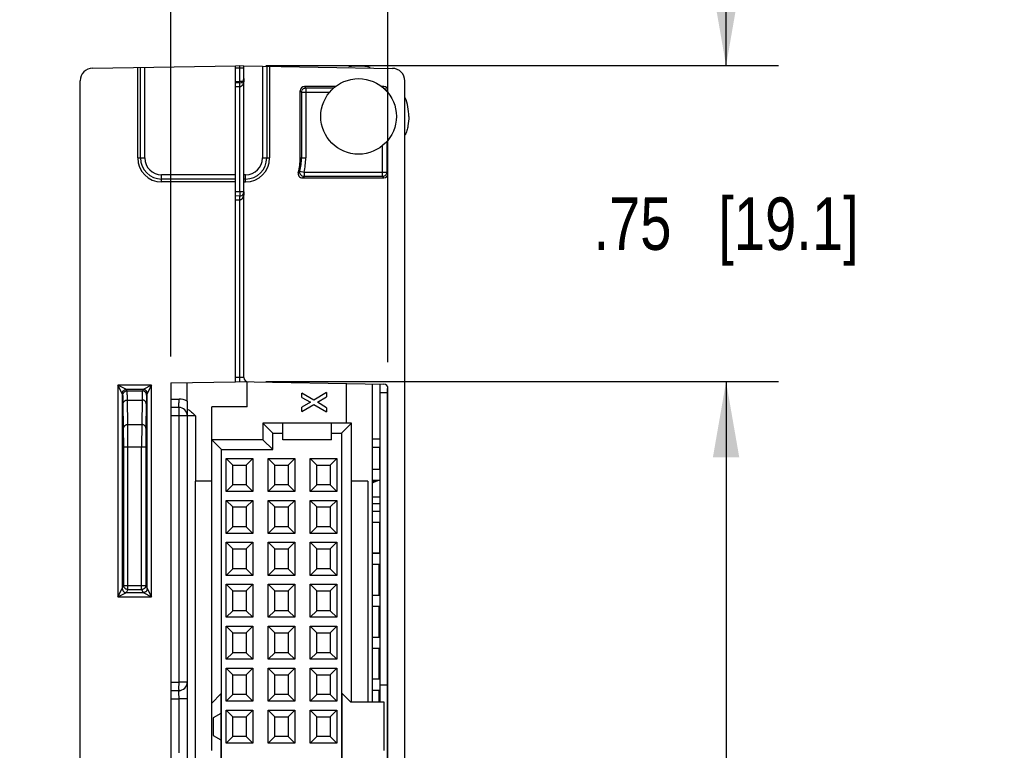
# Model space of a CAD drawing. Header units: inches. Extents: x 0 to 22, y 0 to 17.
# Tile 33 of 34: x 17.3 to 19.7, y 11.5 to 13.2. Entities that reach past the tile are written whole.
import ezdxf

# ---------------------------------------------------------------- set-up
doc = ezdxf.new("R2010")
doc.units = ezdxf.units.IN
doc.header["$LTSCALE"] = 1.21
doc.header["$MEASUREMENT"] = 0
doc.layers.get('0').update_dxf_attribs({"linetype": 'CONTINUOUS'})
for name, color, linetype in [('02___PRT_ALL_AXES', 7, 'CONTINUOUS'), ('06___PRT_ALL_SURFS', 7, 'CONTINUOUS'), ('DIMENSIONS', 7, 'CONTINUOUS')]:
    doc.layers.add(name, color=color, linetype=linetype)
doc.styles.get("Standard").update_dxf_attribs({"font": 'txt', "width": 0.8})
doc.dimstyles.new('DIMSTYLE_3', dxfattribs={"dimtxt": 0.125, "dimasz": 0.18, "dimexe": 0.125, "dimexo": 0.0625, "dimgap": 0.0625, "dimtad": 0, "dimtih": 1, "dimtoh": 1, "dimzin": 4, "dimdsep": 46, "dimtxsty": 'STANDARD', "dimblk": '_FILLED', "dimblk1": '_FILLED', "dimblk2": '_FILLED', "dimcen": 0.09, "dimadec": 0, "dimazin": 0, "dimtp": 0.001, "dimtm": 0.001, "dimtfac": 1, "dimtofl": 0, "dimtmove": 0, "dimatfit": 3, "dimldrblk": '_FILLED', "dimfxl": 1, "dimtolj": 1, "dimtzin": 4, "dimarcsym": 0})

# ---------------------------------------------------------------- blocks, each defined once
blk = doc.blocks.new('_FILLED')
at = {"color": 0, "linetype": 'BYBLOCK'}
blk.add_solid([(0, 0), (-1, 0.174), (-1, -0.174)], dxfattribs=at)
blk = doc.blocks.new('*D19')
at = {"layer": 'DIMENSIONS', "color": 2, "linetype": 'CONTINUOUS'}
for p, q in [((19.0168, 13.1035), (19.0168, 13.4635)), ((17.9213, 13.1035), (19.1418, 13.1035)), ((17.9213, 12.3505), (19.1418, 12.3505)), ((19.0168, 12.3505), (19.0168, 11.9905))]:
    blk.add_line(p, q, dxfattribs=at)
at = {"layer": 'DIMENSIONS', "color": 2, "linetype": 'CONTINUOUS', "xscale": 0.18, "yscale": 0.18, "zscale": 0.18}
for p, rotation in [((19.0168, 13.1035), 270), ((19.0168, 12.3505), 90)]:
    blk.add_blockref('_FILLED', p, dxfattribs=dict(at, rotation=rotation))
at = {"layer": 'DIMENSIONS', "color": 2, "linetype": 'CONTINUOUS', "insert": (19.0168, 12.7895), "char_height": 0.125, "width": 1.025, "attachment_point": 2, "line_spacing_factor": 0.9}
blk.add_mtext('.75{\\Ftxt.shx;\\W1.000000;\\H0.125000; }[19.1]', dxfattribs=at)
blk = doc.blocks.new('*D20')
at = {"layer": 'DIMENSIONS', "color": 2, "linetype": 'CONTINUOUS'}
for p, q in [((17.9213, 12.3505), (19.1418, 12.3505)), ((19.0168, 12.3505), (19.0168, 10.7345)), ((19.0168, 8.8357), (19.0168, 10.4845)), ((17.9313, 8.8357), (19.1418, 8.8357))]:
    blk.add_line(p, q, dxfattribs=at)
at = {"layer": 'DIMENSIONS', "color": 2, "linetype": 'CONTINUOUS', "xscale": 0.18, "yscale": 0.18, "zscale": 0.18}
for p, rotation in [((19.0168, 12.3505), 90), ((19.0168, 8.8357), 270)]:
    blk.add_blockref('_FILLED', p, dxfattribs=dict(at, rotation=rotation))
at = {"layer": 'DIMENSIONS', "color": 2, "linetype": 'CONTINUOUS', "insert": (19.0168, 10.672), "char_height": 0.125, "width": 1.125, "attachment_point": 2, "line_spacing_factor": 0.9}
blk.add_mtext('3.51{\\Ftxt.shx;\\W1.000000;\\H0.125000; }[89.3]', dxfattribs=at)
blk = doc.blocks.new('*D26')
at = {"layer": 'DIMENSIONS', "color": 2, "linetype": 'CONTINUOUS'}
for p, q in [((17.6948, 12.4101), (17.6948, 13.9785)), ((18.2118, 12.397), (18.2118, 13.9785)), ((17.6948, 13.8535), (17.3348, 13.8535)), ((18.2118, 13.8535), (18.5918, 13.8535))]:
    blk.add_line(p, q, dxfattribs=at)
at = {"layer": 'DIMENSIONS', "color": 2, "linetype": 'CONTINUOUS', "xscale": 0.18, "yscale": 0.18, "zscale": 0.18}
blk.add_blockref('_FILLED', (17.6948, 13.8535), dxfattribs=at)
at = {"layer": 'DIMENSIONS', "color": 2, "linetype": 'CONTINUOUS', "xscale": 0.18, "yscale": 0.18, "zscale": 0.18, "rotation": 180}
blk.add_blockref('_FILLED', (18.2118, 13.8535), dxfattribs=at)
at = {"layer": 'DIMENSIONS', "color": 2, "linetype": 'CONTINUOUS', "insert": (18.6543, 13.916), "char_height": 0.125, "width": 1.025, "attachment_point": 1, "line_spacing_factor": 0.9}
blk.add_mtext('.52{\\Ftxt.shx;\\W1.000000;\\H0.125000; }[13.1]', dxfattribs=at)

msp = doc.modelspace()

# ---------------------------------------------------------------- linework, layer by layer
at = {"color": 7, "linetype": 'CONTINUOUS'}
for p, q in [((17.5083, 13.0974), (17.8488, 13.1033)), ((17.6158, 12.8835), (17.6158, 13.0992)), ((17.6227, 12.8835), (17.6227, 13.0994)), ((17.6327, 12.8835), (17.6327, 13.0995)), ((17.8488, 13.1033), (17.8588, 13.1035)), ((17.8488, 12.3503), (17.8488, 13.1033)), ((17.8489, 13.0985), (17.8589, 13.0986)), ((17.8588, 13.0986), (17.8588, 13.1035)), ((17.8588, 13.1035), (17.8688, 13.1033)), ((17.8589, 13.0656), (17.8589, 13.0986)), ((17.8688, 12.3601), (17.8688, 13.1033)), ((17.8688, 13.1033), (18.2223, 13.0971)), ((17.913, 13.1025), (17.913, 12.8835)), ((17.923, 13.1024), (17.923, 12.8835)), ((17.9298, 13.1022), (17.9298, 12.8835)), ((17.4788, 7.1226), (17.4788, 13.0674)), ((17.8488, 13.0655), (17.8589, 13.0656)), ((17.8589, 13.0629), (17.8488, 13.0628)), ((17.8656, 13.0656), (17.8589, 13.0656)), ((17.8589, 13.0529), (17.8589, 13.0629)), ((18.2518, 7.1228), (18.2518, 13.0671)), ((17.8589, 13.0529), (17.8488, 13.0528)), ((17.8589, 12.8029), (17.8589, 13.0529)), ((18.0028, 12.8835), (18.0028, 13.0435)), ((18.0028, 13.0435), (18.006, 13.0404)), ((18.006, 13.0404), (18.0061, 13.0422)), ((18.006, 13.0404), (18.006, 12.8835)), ((18.006, 13.0404), (18.0733, 13.0404)), ((18.0128, 13.0535), (18.016, 13.0504)), ((18.0871, 13.0535), (18.0128, 13.0535)), ((18.0138, 13.0501), (18.0158, 13.0504)), ((18.0158, 13.0504), (18.016, 13.0504)), ((18.016, 13.0504), (18.016, 12.8835)), ((18.016, 13.0504), (18.083, 13.0504)), ((18.2018, 13.0535), (18.1965, 13.0535)), ((18.2018, 13.0535), (18.1995, 13.0512)), ((18.2118, 13.0435), (18.2096, 13.0412)), ((18.2118, 13.0387), (18.2118, 13.0435)), ((18.2087, 12.9228), (18.2087, 12.8494)), ((18.2118, 12.8463), (18.2118, 12.9263)), ((18.1987, 12.8394), (18.1987, 12.9131)), ((17.6158, 12.8835), (17.6327, 12.8835)), ((17.913, 12.8835), (17.9298, 12.8835)), ((18.0028, 12.8835), (18.016, 12.8835)), ((18.0021, 12.8518), (18.0118, 12.8494)), ((18.0118, 12.8494), (18.0118, 12.8394)), ((18.0118, 12.8494), (18.2087, 12.8494)), ((18.2087, 12.8494), (18.2085, 12.8476)), ((18.2118, 12.8463), (18.2087, 12.8494)), ((17.6728, 12.8265), (17.6728, 12.8433)), ((17.8488, 12.8433), (17.6728, 12.8433)), ((17.8488, 12.8333), (17.6728, 12.8333)), ((17.8488, 12.8265), (17.6728, 12.8265)), ((17.8728, 12.8433), (17.8688, 12.8433)), ((17.8728, 12.8333), (17.8688, 12.8333)), ((17.8688, 12.8265), (17.8728, 12.8265)), ((17.8728, 12.8265), (17.8728, 12.8433)), ((18.0078, 12.8363), (18.2018, 12.8363)), ((18.1987, 12.8394), (18.0118, 12.8394)), ((18.1989, 12.8394), (18.1987, 12.8394)), ((18.2018, 12.8363), (18.1987, 12.8394)), ((18.2009, 12.8397), (18.1989, 12.8394)), ((17.8589, 12.8029), (17.8488, 12.8028)), ((17.8688, 12.8029), (17.8589, 12.8029)), ((17.8589, 12.8029), (17.8589, 12.7929)), ((17.8589, 12.7929), (17.8488, 12.7928)), ((17.8589, 12.7829), (17.8488, 12.7828)), ((17.8589, 12.7829), (17.8589, 12.7929)), ((17.8589, 12.3605), (17.8589, 12.7829)), ((17.8589, 12.3605), (17.8488, 12.3607)), ((17.8588, 12.3505), (17.8589, 12.3605)), ((17.8688, 12.3601), (17.8589, 12.3605)), ((17.5689, 12.3419), (17.5689, 11.8377)), ((17.6487, 12.3419), (17.5689, 12.3419)), ((17.5789, 12.3219), (17.5689, 12.3419)), ((17.5889, 12.3319), (17.5689, 12.3419)), ((17.5906, 12.3285), (17.5889, 12.3319)), ((17.6287, 12.3319), (17.5889, 12.3319)), ((17.6287, 12.3319), (17.627, 12.3285)), ((17.6487, 12.3419), (17.6287, 12.3319)), ((17.6487, 12.3419), (17.6387, 12.3219)), ((17.6487, 11.8377), (17.6487, 12.3419)), ((17.6948, 12.3476), (17.8488, 12.3503)), ((17.6948, 12.3476), (17.6948, 8.8383)), ((17.7338, 12.3038), (17.7338, 12.3483)), ((17.8488, 12.3507), (18.202, 12.3445)), ((17.8766, 12.2908), (17.8766, 12.3501)), ((18.1128, 12.2515), (18.1128, 12.3461)), ((18.1748, 11.5865), (18.1748, 12.345)), ((18.1928, 11.5865), (18.1928, 12.3447)), ((18.2118, 8.8515), (18.2118, 12.3345)), ((17.5789, 12.3219), (17.5789, 11.8577)), ((17.5806, 12.3185), (17.5789, 12.3219)), ((17.5906, 12.3285), (17.627, 12.3285)), ((17.6387, 12.3219), (17.637, 12.3185)), ((17.6387, 11.8577), (17.6387, 12.3219)), ((17.6948, 12.309), (17.7142, 12.309)), ((18.0066, 12.3131), (18.0066, 12.3232)), ((18.0353, 12.3063), (18.0066, 12.3232)), ((18.0066, 12.3131), (18.027, 12.3013)), ((18.0656, 12.3243), (18.0353, 12.3063)), ((18.0436, 12.3013), (18.0656, 12.3142)), ((18.0656, 12.3243), (18.0656, 12.3142)), ((18.1928, 12.3245), (18.2108, 12.3245)), ((17.5823, 12.2395), (17.5813, 12.2978)), ((17.5923, 12.2484), (17.5913, 12.3067)), ((17.5913, 12.3067), (17.6263, 12.3067)), ((17.6263, 12.3067), (17.6253, 12.2484)), ((17.6363, 12.2978), (17.6353, 12.2395)), ((17.7138, 12.289), (17.6948, 12.289)), ((17.7145, 12.289), (17.7138, 12.289)), ((17.7338, 12.3038), (17.7338, 10.2865)), ((17.792, 12.2121), (17.792, 12.2908)), ((17.8766, 12.2908), (17.792, 12.2908)), ((18.027, 12.3013), (18.0066, 12.2895)), ((18.0066, 12.2794), (18.0353, 12.2963)), ((18.0066, 12.2794), (18.0066, 12.2895)), ((18.0353, 12.2963), (18.0656, 12.2782)), ((18.0656, 12.2883), (18.0436, 12.3013)), ((18.0656, 12.2883), (18.0656, 12.2782)), ((17.7535, 12.269), (17.6948, 12.269)), ((17.7135, 12.269), (17.7135, 11.6343)), ((17.7535, 12.269), (17.7535, 12.1137)), ((17.5826, 12.1949), (17.5823, 12.2395)), ((17.5923, 12.2484), (17.6253, 12.2484)), ((17.5926, 12.1949), (17.5923, 12.2484)), ((17.6253, 12.2484), (17.6251, 12.1949)), ((17.6353, 12.2395), (17.6351, 12.1949)), ((17.914, 12.2515), (17.914, 12.2121)), ((17.914, 12.2515), (17.9376, 12.2278)), ((17.9612, 12.2515), (17.914, 12.2515)), ((17.9612, 12.2121), (17.9612, 12.2515)), ((18.0774, 12.2515), (17.9612, 12.2515)), ((18.0774, 12.2121), (18.0774, 12.2515)), ((18.1246, 12.2515), (18.0774, 12.2515)), ((18.101, 12.2278), (18.1246, 12.2515)), ((18.1246, 11.5865), (18.1246, 12.2515)), ((17.9376, 12.1885), (17.9376, 12.2278)), ((17.9376, 12.2278), (17.9612, 12.2278)), ((18.0774, 12.2278), (18.101, 12.2278)), ((18.101, 12.2278), (18.101, 8.9286)), ((17.5826, 11.865), (17.5826, 12.1949)), ((17.5826, 12.1949), (17.6351, 12.1949)), ((17.5926, 11.855), (17.5926, 12.1949)), ((17.6251, 11.855), (17.6251, 12.1949)), ((17.6351, 12.1949), (17.6351, 11.865)), ((17.792, 11.4719), (17.792, 12.2121)), ((17.792, 12.2121), (17.8156, 12.1885)), ((17.914, 12.2121), (17.792, 12.2121)), ((17.914, 12.2121), (17.9376, 12.1885)), ((18.0774, 12.2121), (17.9612, 12.2121)), ((18.1922, 12.2137), (18.1748, 12.2136)), ((18.192, 12.1937), (18.1748, 12.1936)), ((18.192, 12.1411), (18.192, 12.1937)), ((17.8156, 8.968), (17.8156, 12.1885)), ((17.8156, 12.1885), (17.9376, 12.1885)), ((17.8268, 12.0889), (17.8268, 12.1676)), ((17.8425, 12.1518), (17.8268, 12.1676)), ((17.8268, 12.1676), (17.8898, 12.1676)), ((17.8425, 12.1046), (17.8425, 12.1518)), ((17.8425, 12.1518), (17.874, 12.1518)), ((17.874, 12.1518), (17.8898, 12.1676)), ((17.874, 12.1518), (17.874, 12.1046)), ((17.8898, 12.1676), (17.8898, 12.0889)), ((17.9268, 12.0889), (17.9268, 12.1676)), ((17.9425, 12.1518), (17.9268, 12.1676)), ((17.9268, 12.1676), (17.9898, 12.1676)), ((17.9425, 12.1046), (17.9425, 12.1518)), ((17.9425, 12.1518), (17.974, 12.1518)), ((17.974, 12.1518), (17.9898, 12.1676)), ((17.974, 12.1518), (17.974, 12.1046)), ((17.9898, 12.1676), (17.9898, 12.0889)), ((18.0268, 12.0889), (18.0268, 12.1676)), ((18.0425, 12.1518), (18.0268, 12.1676)), ((18.0268, 12.1676), (18.0898, 12.1676)), ((18.0425, 12.1046), (18.0425, 12.1518)), ((18.0425, 12.1518), (18.074, 12.1518)), ((18.074, 12.1518), (18.0898, 12.1676)), ((18.074, 12.1518), (18.074, 12.1046)), ((18.0898, 12.1676), (18.0898, 12.0889)), ((18.1928, 12.1411), (18.1748, 12.1411)), ((17.7526, 12.1137), (17.7526, 10.2865)), ((17.792, 12.1137), (17.7526, 12.1137)), ((17.8425, 12.1046), (17.8268, 12.0889)), ((17.874, 12.1046), (17.8425, 12.1046)), ((17.874, 12.1046), (17.8898, 12.0889)), ((17.9425, 12.1046), (17.9268, 12.0889)), ((17.974, 12.1046), (17.9425, 12.1046)), ((17.974, 12.1046), (17.9898, 12.0889)), ((18.0425, 12.1046), (18.0268, 12.0889)), ((18.074, 12.1046), (18.0425, 12.1046)), ((18.074, 12.1046), (18.0898, 12.0889)), ((18.164, 12.1137), (18.1246, 12.1137)), ((18.164, 12.1137), (18.164, 11.5865)), ((18.1748, 12.1155), (18.1928, 12.1155)), ((17.8898, 12.0889), (17.8268, 12.0889)), ((17.9898, 12.0889), (17.9268, 12.0889)), ((18.0898, 12.0889), (18.0268, 12.0889)), ((18.1928, 12.075), (18.1748, 12.075)), ((17.8268, 11.9889), (17.8268, 12.0676)), ((17.8425, 12.0518), (17.8268, 12.0676)), ((17.8268, 12.0676), (17.8898, 12.0676)), ((17.8425, 12.0046), (17.8425, 12.0518)), ((17.8425, 12.0518), (17.874, 12.0518)), ((17.874, 12.0518), (17.8898, 12.0676)), ((17.874, 12.0518), (17.874, 12.0046)), ((17.8898, 12.0676), (17.8898, 11.9889)), ((17.9268, 11.9889), (17.9268, 12.0676)), ((17.9425, 12.0518), (17.9268, 12.0676)), ((17.9268, 12.0676), (17.9898, 12.0676)), ((17.9425, 12.0046), (17.9425, 12.0518)), ((17.9425, 12.0518), (17.974, 12.0518)), ((17.974, 12.0518), (17.9898, 12.0676)), ((17.974, 12.0518), (17.974, 12.0046)), ((17.9898, 12.0676), (17.9898, 11.9889)), ((18.0268, 11.9889), (18.0268, 12.0676)), ((18.0425, 12.0518), (18.0268, 12.0676)), ((18.0268, 12.0676), (18.0898, 12.0676)), ((18.0425, 12.0046), (18.0425, 12.0518)), ((18.0425, 12.0518), (18.074, 12.0518)), ((18.074, 12.0518), (18.0898, 12.0676)), ((18.074, 12.0518), (18.074, 12.0046)), ((18.0898, 12.0676), (18.0898, 11.9889)), ((18.1748, 12.06), (18.1928, 12.06)), ((18.1928, 12.0411), (18.1748, 12.0411)), ((17.8425, 12.0046), (17.8268, 11.9889)), ((17.874, 12.0046), (17.8425, 12.0046)), ((17.874, 12.0046), (17.8898, 11.9889)), ((17.9425, 12.0046), (17.9268, 11.9889)), ((17.974, 12.0046), (17.9425, 12.0046)), ((17.974, 12.0046), (17.9898, 11.9889)), ((18.0425, 12.0046), (18.0268, 11.9889)), ((18.074, 12.0046), (18.0425, 12.0046)), ((18.074, 12.0046), (18.0898, 11.9889)), ((18.1748, 12.0155), (18.1928, 12.0155)), ((18.192, 11.9488), (18.192, 12.0155)), ((17.8898, 11.9889), (17.8268, 11.9889)), ((17.9898, 11.9889), (17.9268, 11.9889)), ((18.0898, 11.9889), (18.0268, 11.9889)), ((17.8268, 11.8889), (17.8268, 11.9676)), ((17.8425, 11.9518), (17.8268, 11.9676)), ((17.8268, 11.9676), (17.8898, 11.9676)), ((17.874, 11.9518), (17.8898, 11.9676)), ((17.8898, 11.9676), (17.8898, 11.8889)), ((17.9268, 11.8889), (17.9268, 11.9676)), ((17.9425, 11.9518), (17.9268, 11.9676)), ((17.9268, 11.9676), (17.9898, 11.9676)), ((17.974, 11.9518), (17.9898, 11.9676)), ((17.9898, 11.9676), (17.9898, 11.8889)), ((18.0268, 11.8889), (18.0268, 11.9676)), ((18.0425, 11.9518), (18.0268, 11.9676)), ((18.0268, 11.9676), (18.0898, 11.9676)), ((18.074, 11.9518), (18.0898, 11.9676)), ((18.0898, 11.9676), (18.0898, 11.8889)), ((17.8425, 11.9046), (17.8425, 11.9518)), ((17.8425, 11.9518), (17.874, 11.9518)), ((17.874, 11.9518), (17.874, 11.9046)), ((17.9425, 11.9046), (17.9425, 11.9518)), ((17.9425, 11.9518), (17.974, 11.9518)), ((17.974, 11.9518), (17.974, 11.9046)), ((18.0425, 11.9046), (18.0425, 11.9518)), ((18.0425, 11.9518), (18.074, 11.9518)), ((18.074, 11.9518), (18.074, 11.9046)), ((18.1741, 11.9427), (18.192, 11.9426)), ((18.1741, 11.942), (18.1919, 11.942)), ((18.1928, 11.9411), (18.1748, 11.9411)), ((18.192, 11.9426), (18.192, 11.9488)), ((18.192, 11.942), (18.192, 11.9426)), ((18.1748, 11.9155), (18.1928, 11.9155)), ((17.8425, 11.9046), (17.8268, 11.8889)), ((17.8898, 11.8889), (17.8268, 11.8889)), ((17.874, 11.9046), (17.8425, 11.9046)), ((17.874, 11.9046), (17.8898, 11.8889)), ((17.9425, 11.9046), (17.9268, 11.8889)), ((17.9898, 11.8889), (17.9268, 11.8889)), ((17.974, 11.9046), (17.9425, 11.9046)), ((17.974, 11.9046), (17.9898, 11.8889)), ((18.0425, 11.9046), (18.0268, 11.8889)), ((18.0898, 11.8889), (18.0268, 11.8889)), ((18.074, 11.9046), (18.0425, 11.9046)), ((18.074, 11.9046), (18.0898, 11.8889)), ((17.5789, 11.8577), (17.5826, 11.865)), ((17.5826, 11.8649), (17.5826, 11.865)), ((17.5826, 11.865), (17.6351, 11.865)), ((17.5829, 11.8623), (17.5826, 11.8649)), ((17.6351, 11.865), (17.6387, 11.8577)), ((17.8268, 11.7889), (17.8268, 11.8676)), ((17.8425, 11.8518), (17.8268, 11.8676)), ((17.8268, 11.8676), (17.8898, 11.8676)), ((17.874, 11.8518), (17.8898, 11.8676)), ((17.8898, 11.8676), (17.8898, 11.7889)), ((17.9268, 11.7889), (17.9268, 11.8676)), ((17.9425, 11.8518), (17.9268, 11.8676)), ((17.9268, 11.8676), (17.9898, 11.8676)), ((17.974, 11.8518), (17.9898, 11.8676)), ((17.9898, 11.8676), (17.9898, 11.7889)), ((18.0268, 11.7889), (18.0268, 11.8676)), ((18.0425, 11.8518), (18.0268, 11.8676)), ((18.0268, 11.8676), (18.0898, 11.8676)), ((18.074, 11.8518), (18.0898, 11.8676)), ((18.0898, 11.8676), (18.0898, 11.7889)), ((17.5689, 11.8377), (17.5789, 11.8577)), ((17.5689, 11.8377), (17.5889, 11.8477)), ((17.5839, 11.8599), (17.5829, 11.8623)), ((17.5889, 11.8477), (17.5923, 11.8544)), ((17.5889, 11.8477), (17.6287, 11.8477)), ((17.5926, 11.855), (17.5907, 11.8552)), ((17.5926, 11.855), (17.6251, 11.855)), ((17.6251, 11.855), (17.6287, 11.8477)), ((17.6287, 11.8477), (17.6487, 11.8377)), ((17.6387, 11.8577), (17.6487, 11.8377)), ((17.8425, 11.8046), (17.8425, 11.8518)), ((17.8425, 11.8518), (17.874, 11.8518)), ((17.874, 11.8518), (17.874, 11.8046)), ((17.9425, 11.8046), (17.9425, 11.8518)), ((17.9425, 11.8518), (17.974, 11.8518)), ((17.974, 11.8518), (17.974, 11.8046)), ((18.0425, 11.8046), (18.0425, 11.8518)), ((18.0425, 11.8518), (18.074, 11.8518)), ((18.074, 11.8518), (18.074, 11.8046)), ((18.1928, 11.8411), (18.1748, 11.8411)), ((17.5689, 11.8377), (17.6487, 11.8377)), ((17.8425, 11.8046), (17.8268, 11.7889)), ((17.874, 11.8046), (17.8425, 11.8046)), ((17.874, 11.8046), (17.8898, 11.7889)), ((17.9425, 11.8046), (17.9268, 11.7889)), ((17.974, 11.8046), (17.9425, 11.8046)), ((17.974, 11.8046), (17.9898, 11.7889)), ((18.0425, 11.8046), (18.0268, 11.7889)), ((18.074, 11.8046), (18.0425, 11.8046)), ((18.074, 11.8046), (18.0898, 11.7889)), ((18.1748, 11.8155), (18.1928, 11.8155)), ((17.8898, 11.7889), (17.8268, 11.7889)), ((17.9898, 11.7889), (17.9268, 11.7889)), ((18.0898, 11.7889), (18.0268, 11.7889)), ((17.8268, 11.6889), (17.8268, 11.7676)), ((17.8425, 11.7518), (17.8268, 11.7676)), ((17.8268, 11.7676), (17.8898, 11.7676)), ((17.8425, 11.7046), (17.8425, 11.7518)), ((17.8425, 11.7518), (17.874, 11.7518)), ((17.874, 11.7518), (17.8898, 11.7676)), ((17.874, 11.7518), (17.874, 11.7046)), ((17.8898, 11.7676), (17.8898, 11.6889)), ((17.9268, 11.6889), (17.9268, 11.7676)), ((17.9425, 11.7518), (17.9268, 11.7676)), ((17.9268, 11.7676), (17.9898, 11.7676)), ((17.9425, 11.7046), (17.9425, 11.7518)), ((17.9425, 11.7518), (17.974, 11.7518)), ((17.974, 11.7518), (17.9898, 11.7676)), ((17.974, 11.7518), (17.974, 11.7046)), ((17.9898, 11.7676), (17.9898, 11.6889)), ((18.0268, 11.6889), (18.0268, 11.7676)), ((18.0425, 11.7518), (18.0268, 11.7676)), ((18.0268, 11.7676), (18.0898, 11.7676)), ((18.0425, 11.7046), (18.0425, 11.7518)), ((18.0425, 11.7518), (18.074, 11.7518)), ((18.074, 11.7518), (18.0898, 11.7676)), ((18.074, 11.7518), (18.074, 11.7046)), ((18.0898, 11.7676), (18.0898, 11.6889)), ((18.1928, 11.7411), (18.1748, 11.7411)), ((17.8425, 11.7046), (17.8268, 11.6889)), ((17.874, 11.7046), (17.8425, 11.7046)), ((17.874, 11.7046), (17.8898, 11.6889)), ((17.9425, 11.7046), (17.9268, 11.6889)), ((17.974, 11.7046), (17.9425, 11.7046)), ((17.974, 11.7046), (17.9898, 11.6889)), ((18.0425, 11.7046), (18.0268, 11.6889)), ((18.074, 11.7046), (18.0425, 11.7046)), ((18.074, 11.7046), (18.0898, 11.6889)), ((18.1748, 11.7155), (18.1928, 11.7155)), ((17.8898, 11.6889), (17.8268, 11.6889)), ((17.9898, 11.6889), (17.9268, 11.6889)), ((18.0898, 11.6889), (18.0268, 11.6889)), ((17.8268, 11.5889), (17.8268, 11.6676)), ((17.8425, 11.6518), (17.8268, 11.6676)), ((17.8268, 11.6676), (17.8898, 11.6676)), ((17.874, 11.6518), (17.8898, 11.6676)), ((17.8898, 11.6676), (17.8898, 11.5889)), ((17.9268, 11.5889), (17.9268, 11.6676)), ((17.9425, 11.6518), (17.9268, 11.6676)), ((17.9268, 11.6676), (17.9898, 11.6676)), ((17.974, 11.6518), (17.9898, 11.6676)), ((17.9898, 11.6676), (17.9898, 11.5889)), ((18.0268, 11.5889), (18.0268, 11.6676)), ((18.0425, 11.6518), (18.0268, 11.6676)), ((18.0268, 11.6676), (18.0898, 11.6676)), ((18.074, 11.6518), (18.0898, 11.6676)), ((18.0898, 11.6676), (18.0898, 11.5889)), ((17.6948, 11.6347), (17.7135, 11.6343)), ((17.7338, 11.6343), (17.7135, 11.6343)), ((17.8425, 11.6046), (17.8425, 11.6518)), ((17.8425, 11.6518), (17.874, 11.6518)), ((17.874, 11.6518), (17.874, 11.6046)), ((17.9425, 11.6046), (17.9425, 11.6518)), ((17.9425, 11.6518), (17.974, 11.6518)), ((17.974, 11.6518), (17.974, 11.6046)), ((18.0425, 11.6046), (18.0425, 11.6518)), ((18.0425, 11.6518), (18.074, 11.6518)), ((18.074, 11.6518), (18.074, 11.6046)), ((18.1928, 11.6411), (18.1748, 11.6411)), ((17.6948, 11.6147), (17.7135, 11.6143)), ((17.7142, 11.6143), (17.7135, 11.6143)), ((17.792, 11.5845), (17.8136, 11.6062)), ((17.8136, 11.6062), (17.8136, 11.4503)), ((18.103, 11.4503), (18.103, 11.6072)), ((18.1237, 11.5865), (18.103, 11.6072)), ((18.1748, 11.6155), (18.1928, 11.6155)), ((18.2108, 11.6275), (18.1928, 11.6275)), ((17.6948, 11.5947), (17.7135, 11.5943)), ((17.7135, 11.5943), (17.7135, 11.4656)), ((17.7338, 11.5943), (17.7135, 11.5943)), ((17.8425, 11.6046), (17.8268, 11.5889)), ((17.8898, 11.5889), (17.8268, 11.5889)), ((17.874, 11.6046), (17.8425, 11.6046)), ((17.874, 11.6046), (17.8898, 11.5889)), ((17.9425, 11.6046), (17.9268, 11.5889)), ((17.9898, 11.5889), (17.9268, 11.5889)), ((17.974, 11.6046), (17.9425, 11.6046)), ((17.974, 11.6046), (17.9898, 11.5889)), ((18.0425, 11.6046), (18.0268, 11.5889)), ((18.0898, 11.5889), (18.0268, 11.5889)), ((18.074, 11.6046), (18.0425, 11.6046)), ((18.074, 11.6046), (18.0898, 11.5889)), ((18.2028, 11.5865), (18.1237, 11.5865)), ((18.2028, 11.4719), (18.2028, 11.5865)), ((17.8136, 11.5597), (17.7959, 11.5495)), ((17.8268, 11.4889), (17.8268, 11.5676)), ((17.8425, 11.5518), (17.8268, 11.5676)), ((17.8268, 11.5676), (17.8898, 11.5676)), ((17.874, 11.5518), (17.8898, 11.5676)), ((17.8898, 11.5676), (17.8898, 11.4889)), ((17.9268, 11.4889), (17.9268, 11.5676)), ((17.9425, 11.5518), (17.9268, 11.5676)), ((17.9268, 11.5676), (17.9898, 11.5676)), ((17.974, 11.5518), (17.9898, 11.5676)), ((17.9898, 11.5676), (17.9898, 11.4889)), ((18.0268, 11.4889), (18.0268, 11.5676)), ((18.0425, 11.5518), (18.0268, 11.5676)), ((18.0268, 11.5676), (18.0898, 11.5676)), ((18.074, 11.5518), (18.0898, 11.5676)), ((18.0898, 11.5676), (18.0898, 11.4889)), ((17.7959, 11.5495), (17.7959, 11.507)), ((17.8425, 11.5046), (17.8425, 11.5518)), ((17.8425, 11.5518), (17.874, 11.5518)), ((17.874, 11.5518), (17.874, 11.5046)), ((17.9425, 11.5046), (17.9425, 11.5518)), ((17.9425, 11.5518), (17.974, 11.5518)), ((17.974, 11.5518), (17.974, 11.5046)), ((18.0425, 11.5046), (18.0425, 11.5518)), ((18.0425, 11.5518), (18.074, 11.5518)), ((18.074, 11.5518), (18.074, 11.5046)), ((17.7959, 11.507), (17.8136, 11.4967)), ((17.8425, 11.5046), (17.8268, 11.4889)), ((17.8898, 11.4889), (17.8268, 11.4889)), ((17.874, 11.5046), (17.8425, 11.5046)), ((17.874, 11.5046), (17.8898, 11.4889)), ((17.9425, 11.5046), (17.9268, 11.4889)), ((17.9898, 11.4889), (17.9268, 11.4889)), ((17.974, 11.5046), (17.9425, 11.5046)), ((17.974, 11.5046), (17.9898, 11.4889)), ((18.0425, 11.5046), (18.0268, 11.4889)), ((18.0898, 11.4889), (18.0268, 11.4889)), ((18.074, 11.5046), (18.0425, 11.5046)), ((18.074, 11.5046), (18.0898, 11.4889))]:
    msp.add_line(p, q, dxfattribs=at)
at = {"color": 3, "linetype": 'CONTINUOUS'}
for p, q in [((18.1898, 11.9155), (18.1898, 11.8411)), ((18.1898, 11.8155), (18.1898, 11.7411)), ((18.1898, 11.7155), (18.1898, 11.6411)), ((18.1898, 11.6155), (18.1898, 11.5865))]:
    msp.add_line(p, q, dxfattribs=at)
at = {"color": 7, "linetype": 'CONTINUOUS'}
for centre, radius, start, end in [((17.5088, 13.0674), 0.03, 91, 180), ((18.2218, 13.0671), 0.03, 0, 89), ((17.8588, 13.0729), 0.01, 270.5, 360), ((16.7555, 13.0576), 1.1034, 0.2767, 0.417), ((18.0159, 13.0404), 0.00998, 135.5203, 150.7107), ((18.0159, 13.0404), 0.00997, 120.3133, 135.5217), ((18.1987, 13.0404), 0.00998, 45.5203, 60.7107), ((18.1987, 13.0404), 0.00997, 30.3133, 45.5217), ((17.6728, 12.8835), 0.057, 180, 270), ((17.6728, 12.8835), 0.0502, 180, 270), ((17.6728, 12.8835), 0.0402, 180, 270), ((17.8728, 12.8835), 0.057, 270, 360), ((17.8728, 12.8835), 0.0502, 270, 360), ((17.8728, 12.8835), 0.0402, 270, 360), ((17.8728, 12.8835), 0.13, 344.6046, 360), ((17.8728, 12.8835), 0.1331, 346.2417, 360), ((17.8728, 12.8835), 0.1431, 346.2417, 360), ((18.0078, 12.8463), 0.01, 164.5977, 270.007), ((17.8094, 13.1162), 0.3272, 305.2383, 306.0945), ((17.7913, 13.1204), 0.3572, 307.3035, 308.1237), ((18.1987, 12.8494), 0.00997, 300.3133, 315.5217), ((18.1987, 12.8494), 0.00998, 315.5203, 330.7107), ((17.8588, 12.8029), 0.01, 270.5, 330.3605), ((17.8788, 12.3601), 0.01, 180, 269), ((18.2018, 12.3345), 0.01, 0, 89), ((17.7142, 12.269), 0.04, 60.5804, 90.0053), ((17.7138, 12.269), 0.02, 0, 89.9651), ((17.9867, 12.6151), 0.5393, 290.3869, 292.0982), ((17.9859, 12.6407), 0.5613, 289.6773, 290.6027), ((17.5926, 11.865), 0.00997, 210.3199, 225.5419), ((17.5926, 11.865), 0.00998, 225.5406, 240.7301), ((17.7138, 11.6343), 0.02, 269, 0)]:
    msp.add_arc(centre, radius, start, end, dxfattribs=at)
for centre, major_axis, start_param, end_param in [((18.0128, 13.0435), (0.00707, -0.00707), 2.356347, 3.926839), ((18.2018, 13.0435), (0.00707, 0.00707), -0.785246, 0.785246), ((18.2018, 12.8463), (0.00707, -0.00707), -0.785246, 0.785246)]:
    msp.add_ellipse(centre, major_axis=major_axis, ratio=0.999695, start_param=start_param, end_param=end_param, dxfattribs=at)
for points, knots in [([(17.8589, 13.0986), (17.8598, 13.0986), (17.8614, 13.0985), (17.8638, 13.0983), (17.8658, 13.098), (17.867, 13.0977), (17.8675, 13.0975)], [0, 0, 0, 0, 0.296634, 0.574911, 0.813669, 1, 1, 1, 1]), ([(17.8688, 13.0729), (17.8688, 13.0714), (17.8686, 13.0683), (17.8678, 13.0636), (17.8665, 13.0599), (17.865, 13.0571), (17.864, 13.0558), (17.8635, 13.0552)], [0, 0, 0, 0, 0.247246, 0.495209, 0.745025, 0.871572, 1, 1, 1, 1]), ([(17.8635, 13.0552), (17.8632, 13.0549), (17.8626, 13.0543), (17.8615, 13.0536), (17.8602, 13.0531), (17.8594, 13.0529), (17.8589, 13.0529)], [0, 0, 0, 0, 0.243654, 0.491411, 0.743825, 1, 1, 1, 1]), ([(18.0118, 12.8394), (18.0104, 12.8394), (18.0081, 12.84), (18.0055, 12.8416), (18.0039, 12.8432), (18.0027, 12.8452), (18.0018, 12.848), (18.0018, 12.8504), (18.0021, 12.8518)], [0, 0, 0, 0, 0.248835, 0.374598, 0.5, 0.625402, 0.751165, 1, 1, 1, 1]), ([(17.8688, 12.8029), (17.8688, 12.8014), (17.8686, 12.7983), (17.8678, 12.7936), (17.8665, 12.7899), (17.865, 12.7871), (17.864, 12.7858), (17.8635, 12.7852)], [0, 0, 0, 0, 0.247246, 0.495209, 0.745025, 0.871572, 1, 1, 1, 1]), ([(17.8635, 12.7852), (17.8632, 12.7849), (17.8626, 12.7843), (17.8615, 12.7836), (17.8602, 12.7831), (17.8594, 12.7829), (17.8589, 12.7829)], [0, 0, 0, 0, 0.243654, 0.491411, 0.743825, 1, 1, 1, 1]), ([(17.5789, 12.3219), (17.5789, 12.3232), (17.5793, 12.3252), (17.5805, 12.3275), (17.5818, 12.329), (17.5833, 12.3303), (17.5856, 12.3315), (17.5876, 12.3319), (17.5889, 12.3319)], [0, 0, 0, 0, 0.249136, 0.374733, 0.500019, 0.625302, 0.750891, 1, 1, 1, 1]), ([(17.6387, 12.3219), (17.6387, 12.3232), (17.6383, 12.3252), (17.6371, 12.3275), (17.6359, 12.329), (17.6343, 12.3303), (17.632, 12.3315), (17.63, 12.3319), (17.6287, 12.3319)], [0, 0, 0, 0, 0.249137, 0.374733, 0.50002, 0.625305, 0.750894, 1, 1, 1, 1]), ([(17.5806, 12.3185), (17.5806, 12.3198), (17.581, 12.3218), (17.5822, 12.3241), (17.5835, 12.3256), (17.585, 12.3269), (17.5873, 12.3281), (17.5893, 12.3285), (17.5906, 12.3285)], [0, 0, 0, 0, 0.249109, 0.374698, 0.499981, 0.625268, 0.750864, 1, 1, 1, 1]), ([(17.5813, 12.2978), (17.5813, 12.2993), (17.5813, 12.3022), (17.5812, 12.3063), (17.5811, 12.3098), (17.581, 12.3123), (17.5809, 12.3141), (17.5809, 12.3151), (17.5809, 12.3161), (17.5808, 12.3168), (17.5808, 12.3175), (17.5807, 12.3179), (17.5807, 12.3183), (17.5806, 12.3184), (17.5806, 12.3185)], [0, 0, 0, 0, 0.222966, 0.419126, 0.587667, 0.727942, 0.78736, 0.839571, 0.884532, 0.922209, 0.952591, 0.975667, 0.991446, 1, 1, 1, 1]), ([(17.5913, 12.3067), (17.5913, 12.3083), (17.5913, 12.3114), (17.5912, 12.3156), (17.5911, 12.3193), (17.591, 12.322), (17.5909, 12.3238), (17.5909, 12.325), (17.5909, 12.3259), (17.5908, 12.3268), (17.5908, 12.3274), (17.5907, 12.3279), (17.5907, 12.3283), (17.5906, 12.3284), (17.5906, 12.3285)], [0, 0, 0, 0, 0.222998, 0.419164, 0.587702, 0.727977, 0.787395, 0.839609, 0.884574, 0.922256, 0.95264, 0.975714, 0.99148, 1, 1, 1, 1]), ([(17.627, 12.3285), (17.627, 12.3284), (17.627, 12.3283), (17.6269, 12.3279), (17.6269, 12.3274), (17.6268, 12.3268), (17.6268, 12.3259), (17.6267, 12.325), (17.6267, 12.3238), (17.6266, 12.322), (17.6266, 12.3193), (17.6265, 12.3156), (17.6264, 12.3114), (17.6263, 12.3083), (17.6263, 12.3067)], [0, 0, 0, 0, 0.00852, 0.024286, 0.04736, 0.077744, 0.115426, 0.160391, 0.212605, 0.272023, 0.412298, 0.580836, 0.777002, 1, 1, 1, 1]), ([(17.637, 12.3185), (17.637, 12.3198), (17.6366, 12.3218), (17.6354, 12.3241), (17.6341, 12.3256), (17.6326, 12.3269), (17.6303, 12.3281), (17.6283, 12.3285), (17.627, 12.3285)], [0, 0, 0, 0, 0.249109, 0.374697, 0.499981, 0.625267, 0.750864, 1, 1, 1, 1]), ([(17.637, 12.3185), (17.637, 12.3184), (17.637, 12.3183), (17.6369, 12.3179), (17.6369, 12.3175), (17.6368, 12.3168), (17.6368, 12.3161), (17.6367, 12.3151), (17.6367, 12.3141), (17.6366, 12.3123), (17.6366, 12.3098), (17.6365, 12.3063), (17.6364, 12.3022), (17.6363, 12.2993), (17.6363, 12.2978)], [0, 0, 0, 0, 0.008554, 0.024333, 0.047409, 0.077791, 0.115468, 0.160429, 0.21264, 0.272058, 0.412333, 0.580874, 0.777034, 1, 1, 1, 1]), ([(17.7138, 12.289), (17.7138, 12.289), (17.7138, 12.289), (17.7139, 12.2891), (17.7139, 12.2892), (17.7139, 12.2894), (17.7139, 12.2896), (17.7139, 12.2899), (17.7139, 12.2902), (17.714, 12.2907), (17.714, 12.2914), (17.714, 12.2924), (17.714, 12.2936), (17.7141, 12.2949), (17.7141, 12.2963), (17.7141, 12.2985), (17.7142, 12.3014), (17.7142, 12.3051), (17.7142, 12.3077), (17.7142, 12.309)], [0, 0, 0, 0, 0.001484, 0.005212, 0.011294, 0.019728, 0.0305, 0.043589, 0.058975, 0.076637, 0.118638, 0.169115, 0.22753, 0.293342, 0.365977, 0.444724, 0.617571, 0.805443, 1, 1, 1, 1]), ([(17.5813, 12.2978), (17.5813, 12.299), (17.5818, 12.3008), (17.583, 12.3028), (17.5843, 12.3042), (17.5858, 12.3053), (17.5875, 12.3061), (17.5894, 12.3066), (17.5907, 12.3067), (17.5913, 12.3067)], [0, 0, 0, 0, 0.235434, 0.356968, 0.480908, 0.607642, 0.73721, 0.868644, 1, 1, 1, 1]), ([(17.6363, 12.2978), (17.6363, 12.299), (17.6359, 12.3008), (17.6347, 12.3028), (17.6334, 12.3042), (17.6319, 12.3053), (17.6301, 12.3061), (17.6283, 12.3066), (17.627, 12.3067), (17.6263, 12.3067)], [0, 0, 0, 0, 0.235434, 0.356969, 0.480908, 0.607643, 0.73721, 0.868644, 1, 1, 1, 1]), ([(17.7138, 12.289), (17.7138, 12.289), (17.7138, 12.2889), (17.7138, 12.2889), (17.7138, 12.2888), (17.7138, 12.2886), (17.7137, 12.2884), (17.7137, 12.2881), (17.7137, 12.2878), (17.7137, 12.2873), (17.7137, 12.2866), (17.7136, 12.2856), (17.7136, 12.2844), (17.7136, 12.2831), (17.7136, 12.2816), (17.7135, 12.2795), (17.7135, 12.2765), (17.7135, 12.2728), (17.7135, 12.2703), (17.7135, 12.269)], [0, 0, 0, 0, 0.001475, 0.005176, 0.011223, 0.019629, 0.030388, 0.043474, 0.058853, 0.076489, 0.118386, 0.16877, 0.227152, 0.293008, 0.36567, 0.444428, 0.617235, 0.805017, 1, 1, 1, 1]), ([(17.7405, 12.2807), (17.7417, 12.2799), (17.7463, 12.2762), (17.7504, 12.2721), (17.7535, 12.269)], [0, 0, 0, 0, 0.250103, 1, 1, 1, 1]), ([(17.5823, 12.2395), (17.5823, 12.2407), (17.5828, 12.2424), (17.584, 12.2445), (17.5853, 12.2458), (17.5868, 12.247), (17.5885, 12.2478), (17.5904, 12.2483), (17.5917, 12.2484), (17.5923, 12.2484)], [0, 0, 0, 0, 0.235434, 0.356969, 0.480908, 0.607643, 0.73721, 0.868644, 1, 1, 1, 1]), ([(17.6353, 12.2395), (17.6353, 12.2407), (17.6349, 12.2424), (17.6337, 12.2445), (17.6324, 12.2458), (17.6309, 12.247), (17.6291, 12.2478), (17.6273, 12.2483), (17.626, 12.2484), (17.6253, 12.2484)], [0, 0, 0, 0, 0.235434, 0.356968, 0.480908, 0.607642, 0.73721, 0.868644, 1, 1, 1, 1]), ([(17.6351, 11.865), (17.6351, 11.8637), (17.6347, 11.8617), (17.6334, 11.8594), (17.6322, 11.8579), (17.6307, 11.8566), (17.6283, 11.8554), (17.6264, 11.855), (17.6251, 11.855)], [0, 0, 0, 0, 0.249109, 0.374698, 0.499981, 0.625268, 0.750864, 1, 1, 1, 1]), ([(17.5789, 11.8577), (17.5789, 11.8559), (17.5796, 11.8533), (17.5818, 11.8505), (17.5832, 11.8494), (17.5839, 11.849)], [0, 0, 0, 0, 0.497839, 0.748923, 1, 1, 1, 1]), ([(17.5839, 11.849), (17.5847, 11.8486), (17.5863, 11.8479), (17.588, 11.8477), (17.5889, 11.8477)], [0, 0, 0, 0, 0.501661, 1, 1, 1, 1]), ([(17.6387, 11.8577), (17.6387, 11.8564), (17.6383, 11.8544), (17.6371, 11.8521), (17.6359, 11.8505), (17.6343, 11.8493), (17.632, 11.8481), (17.63, 11.8477), (17.6287, 11.8477)], [0, 0, 0, 0, 0.249136, 0.374733, 0.500019, 0.625302, 0.750891, 1, 1, 1, 1]), ([(17.7135, 11.6343), (17.7135, 11.633), (17.7134, 11.6305), (17.7134, 11.6268), (17.7133, 11.6239), (17.7133, 11.6217), (17.7133, 11.6203), (17.7133, 11.6189), (17.7133, 11.6178), (17.7134, 11.6168), (17.7134, 11.616), (17.7134, 11.6155), (17.7134, 11.6152), (17.7134, 11.615), (17.7134, 11.6147), (17.7134, 11.6146), (17.7134, 11.6145), (17.7135, 11.6144), (17.7135, 11.6143), (17.7135, 11.6143)], [0, 0, 0, 0, 0.194776, 0.382114, 0.554853, 0.633635, 0.706337, 0.772241, 0.830731, 0.881223, 0.923229, 0.940929, 0.956366, 0.969492, 0.980281, 0.988719, 0.994796, 0.998518, 1, 1, 1, 1]), ([(17.7135, 11.6143), (17.7135, 11.6143), (17.7135, 11.6143), (17.7134, 11.6142), (17.7134, 11.6141), (17.7134, 11.6139), (17.7134, 11.6137), (17.7134, 11.6135), (17.7134, 11.6132), (17.7134, 11.6127), (17.7134, 11.6119), (17.7133, 11.6109), (17.7133, 11.6098), (17.7133, 11.6084), (17.7133, 11.607), (17.7133, 11.6048), (17.7134, 11.6019), (17.7134, 11.5982), (17.7135, 11.5956), (17.7135, 11.5943)], [0, 0, 0, 0, 0.001454, 0.005142, 0.01118, 0.019572, 0.030308, 0.043374, 0.058754, 0.07641, 0.11834, 0.168741, 0.22718, 0.29308, 0.36576, 0.444532, 0.617354, 0.805124, 1, 1, 1, 1])]:
    msp.add_open_spline(points, degree=3, knots=knots, dxfattribs=at)
for points in [[(18.0061, 13.0422), (18.0063, 13.0433), (18.0067, 13.0443), (18.0072, 13.0453)], [(18.0109, 13.049), (18.0118, 13.0495), (18.0128, 13.0499), (18.0138, 13.0501)], [(18.2005, 13.0502), (18.2016, 13.05), (18.2027, 13.0496), (18.2036, 13.0491)], [(18.2073, 13.0454), (18.2078, 13.0445), (18.2082, 13.0435), (18.2085, 13.0425)], [(18.2038, 12.8408), (18.2029, 12.8403), (18.2019, 12.8399), (18.2009, 12.8397)], [(18.2085, 12.8476), (18.2083, 12.8465), (18.2079, 12.8455), (18.2074, 12.8446)], [(17.7338, 12.285), (17.7362, 12.2838), (17.7384, 12.2823), (17.7405, 12.2807)], [(17.5907, 11.8552), (17.5897, 11.8554), (17.5886, 11.8557), (17.5877, 11.8563)]]:
    msp.add_open_spline(points, degree=3, dxfattribs=at)
at = {"layer": '02___PRT_ALL_AXES', "color": 7, "linetype": 'CONTINUOUS'}
msp.add_circle((18.1418, 12.9825), 0.09, dxfattribs=at)
at = {"layer": '06___PRT_ALL_SURFS', "color": 7, "linetype": 'CONTINUOUS'}
msp.add_line((18.2108, 8.8515), (18.2108, 12.3345), dxfattribs=at)
for centre, radius, start, end in [((18.1414, 12.9826), 0.1199, 76.419, 100.8815), ((18.141, 12.9824), 0.1204, 0.0328, 21.797)]:
    msp.add_arc(centre, radius, start, end, dxfattribs=at)
msp.add_open_spline([(18.2614, 12.9825), (18.2614, 12.9749), (18.2603, 12.9634), (18.2567, 12.9486), (18.2542, 12.9414), (18.2527, 12.9378)], degree=3, knots=[0, 0, 0, 0, 0.499231, 0.749689, 1, 1, 1, 1], dxfattribs=at)

# ---------------------------------------------------------------- dimensions: what is measured, and where the dimension line sits
at = {"layer": 'DIMENSIONS', "color": 2, "linetype": 'CONTINUOUS'}
dim = msp.add_linear_dim(base=(18.2118, 13.8535), p1=(17.6948, 12.3476), p2=(18.2118, 12.3345), dimstyle='DIMSTYLE_3', dxfattribs=at)
dim.commit()
dim.dimension.update_dxf_attribs({"geometry": '*D26', "text_midpoint": (19.1668, 13.8535), "dimtype": 160})
for base, p2, angle, picture, middle in [((19.0168, 13.1035), (17.8588, 13.1035), 90, '*D19', (19.0168, 12.727)), ((19.0168, 8.8357), (17.8688, 8.8357), 270, '*D20', (19.0168, 10.6095))]:
    dim = msp.add_linear_dim(base=base, p1=(17.8588, 12.3505), p2=p2, angle=angle, dimstyle='DIMSTYLE_3', dxfattribs=at)
    dim.commit()
    dim.dimension.update_dxf_attribs({"geometry": picture, "text_midpoint": middle, "dimtype": 160})

doc.saveas('drawing.dxf')
